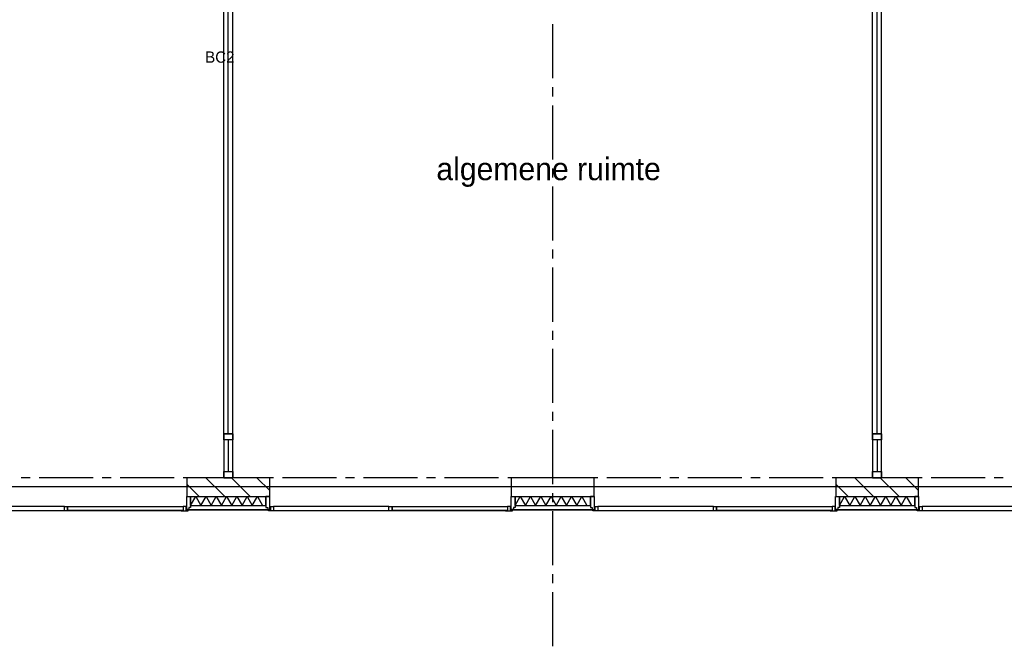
# Model space of a CAD drawing. Extents: x -66955 to 52345, y -20450 to 69550.
# Tile 48 of 132: x -40045 to -29119, y -1420 to 5530. Entities that reach past the tile are written whole.
import ezdxf
from ezdxf.enums import TextEntityAlignment as Align

# ---------------------------------------------------------------- set-up
doc = ezdxf.new("R2010")
doc.units = 0
doc.header["$MEASUREMENT"] = 0
doc.linetypes.add('LEEG', pattern=[1, -1])
for name, color, linetype in [('-01-', 7, 'CONTINUOUS'), ('-22-', 7, 'CONTINUOUS'), ('-32-', 7, 'CONTINUOUS'), ('STRAMIEN--E7-', 7, 'CONTINUOUS'), ('VERD1$--21-', 7, 'CONTINUOUS'), ('VERD1$--22-', 7, 'CONTINUOUS'), ('VERD1$--31-', 7, 'CONTINUOUS'), ('VERD1$--E5-', 7, 'CONTINUOUS')]:
    doc.layers.add(name, color=color, linetype=linetype)
doc.styles.add('txt', font='TXT', dxfattribs={"height": 0.2})

# ---------------------------------------------------------------- blocks, each defined once
blk = doc.blocks.new('*O86')
at = {"layer": '-22-', "color": 7, "linetype": 'CONTINUOUS'}
blk.add_line((0, 37), (0, -316.5), dxfattribs=at)
blk.add_lwpolyline([(-50, -383.5), (50, -383.5), (50, 104), (-50, 104)], close=True, dxfattribs=at)
at = {"layer": '-32-', "color": 7, "linetype": 'CONTINUOUS'}
for points in [[(50, 37), (-50, 37), (-50, 104), (50, 104)], [(50, -383.5), (-50, -383.5), (-50, -316.5), (50, -316.5)]]:
    blk.add_lwpolyline(points, close=True, dxfattribs=at)
blk = doc.blocks.new('*O87')
at = {"layer": '-22-', "color": 7, "linetype": 'CONTINUOUS'}
blk.add_line((0, 37), (0, -316.5), dxfattribs=at)
blk.add_lwpolyline([(-50, -383.5), (50, -383.5), (50, 104), (-50, 104)], close=True, dxfattribs=at)
at = {"layer": '-32-', "color": 7, "linetype": 'CONTINUOUS'}
for points in [[(50, 37), (-50, 37), (-50, 104), (50, 104)], [(50, -383.5), (-50, -383.5), (-50, -316.5), (50, -316.5)]]:
    blk.add_lwpolyline(points, close=True, dxfattribs=at)
blk = doc.blocks.new('*O85')
at = {"layer": '-22-', "color": 7, "linetype": 'CONTINUOUS'}
for p, q in [((-50, -3050), (-50, 3050)), ((50, 3050), (-50, 3050)), ((50, -3050), (50, 3050)), ((50, -3050), (-50, -3050))]:
    blk.add_line(p, q, dxfattribs=at)
at = {"layer": '-22-', "color": 7, "linetype": 'LEEG'}
blk.add_line((0, -3050), (0, 3050), dxfattribs=at)
at = {"layer": '-22-', "color": 7, "linetype": 'CONTINUOUS'}
for name, p in [('*O87', (0, 3433.5)), ('*O86', (0, -3154))]:
    blk.add_blockref(name, p, dxfattribs=at)
blk = doc.blocks.new('*O89')
at = {"layer": '-22-', "color": 7, "linetype": 'CONTINUOUS'}
blk.add_line((0, 37), (0, -316.5), dxfattribs=at)
blk.add_lwpolyline([(-50, -383.5), (50, -383.5), (50, 104), (-50, 104)], close=True, dxfattribs=at)
at = {"layer": '-32-', "color": 7, "linetype": 'CONTINUOUS'}
for points in [[(50, 37), (-50, 37), (-50, 104), (50, 104)], [(50, -383.5), (-50, -383.5), (-50, -316.5), (50, -316.5)]]:
    blk.add_lwpolyline(points, close=True, dxfattribs=at)
blk = doc.blocks.new('*O90')
at = {"layer": '-22-', "color": 7, "linetype": 'CONTINUOUS'}
blk.add_line((0, 37), (0, -316.5), dxfattribs=at)
blk.add_lwpolyline([(-50, -383.5), (50, -383.5), (50, 104), (-50, 104)], close=True, dxfattribs=at)
at = {"layer": '-32-', "color": 7, "linetype": 'CONTINUOUS'}
for points in [[(50, 37), (-50, 37), (-50, 104), (50, 104)], [(50, -383.5), (-50, -383.5), (-50, -316.5), (50, -316.5)]]:
    blk.add_lwpolyline(points, close=True, dxfattribs=at)
blk = doc.blocks.new('*O88')
at = {"layer": '-22-', "color": 7, "linetype": 'CONTINUOUS'}
for p, q in [((-50, -3050), (-50, 3050)), ((50, 3050), (-50, 3050)), ((50, -3050), (50, 3050)), ((50, -3050), (-50, -3050))]:
    blk.add_line(p, q, dxfattribs=at)
at = {"layer": '-22-', "color": 7, "linetype": 'LEEG'}
blk.add_line((0, -3050), (0, 3050), dxfattribs=at)
at = {"layer": '-22-', "color": 7, "linetype": 'CONTINUOUS'}
for name, p in [('*O90', (0, 3433.5)), ('*O89', (0, -3154))]:
    blk.add_blockref(name, p, dxfattribs=at)
blk = doc.blocks.new('*O156')
at = {"layer": 'VERD1$--31-', "color": 7, "linetype": 'CONTINUOUS'}
for points in [[(-1382, -53.5), (-1363, -53.5), (-1363, -75.5), (-1338, -75.5), (-1338, 66.5), (-1382, 66.5)], [(1382, -53.5), (1363, -53.5), (1363, -75.5), (1338, -75.5), (1338, 66.5), (1382, 66.5)], [(-1277, -92.5), (-1355, -92.5), (-1355, -87.5), (-1333, -87.5), (-1333, -42.5), (-1299, -42.5), (-1299, -87.5), (-1277, -87.5)], [(-1333, -83.5), (-1338, -83.5), (-1338, -53.5), (-1333, -53.5)], [(-1299, -42.5), (-1299, -87.5), (-17, -87.5), (-17, -42.5)], [(-39, -87.5), (-39, -92.5), (-1277, -92.5), (-1277, -87.5)], [(39, -92.5), (-39, -92.5), (-39, -87.5), (-17, -87.5), (-17, -42.5), (17, -42.5), (17, -87.5), (39, -87.5)], [(17, -87.5), (17, -42.5), (1299, -42.5), (1299, -87.5)], [(1277, -87.5), (1277, -92.5), (39, -92.5), (39, -87.5)], [(1277, -92.5), (1355, -92.5), (1355, -87.5), (1333, -87.5), (1333, -42.5), (1299, -42.5), (1299, -87.5), (1277, -87.5)], [(1333, -83.5), (1338, -83.5), (1338, -53.5), (1333, -53.5)]]:
    blk.add_lwpolyline(points, close=True, dxfattribs=at)
blk = doc.blocks.new('MERKMF')
at = {"layer": 'VERD1$--31-', "color": 7, "linetype": 'CONTINUOUS'}
blk.add_blockref('*O156', (-1382, -66.5), dxfattribs=at)
blk = doc.blocks.new('*O190')
at = {"layer": 'VERD1$--31-', "color": 7, "linetype": 'CONTINUOUS'}
for points in [[(-1382, -53.5), (-1363, -53.5), (-1363, -75.5), (-1338, -75.5), (-1338, 66.5), (-1382, 66.5)], [(1382, -53.5), (1363, -53.5), (1363, -75.5), (1338, -75.5), (1338, 66.5), (1382, 66.5)], [(-1277, -92.5), (-1355, -92.5), (-1355, -87.5), (-1333, -87.5), (-1333, -42.5), (-1299, -42.5), (-1299, -87.5), (-1277, -87.5)], [(-1333, -83.5), (-1338, -83.5), (-1338, -53.5), (-1333, -53.5)], [(-1299, -42.5), (-1299, -87.5), (-17, -87.5), (-17, -42.5)], [(-39, -87.5), (-39, -92.5), (-1277, -92.5), (-1277, -87.5)], [(39, -92.5), (-39, -92.5), (-39, -87.5), (-17, -87.5), (-17, -42.5), (17, -42.5), (17, -87.5), (39, -87.5)], [(17, -87.5), (17, -42.5), (1299, -42.5), (1299, -87.5)], [(1277, -87.5), (1277, -92.5), (39, -92.5), (39, -87.5)], [(1277, -92.5), (1355, -92.5), (1355, -87.5), (1333, -87.5), (1333, -42.5), (1299, -42.5), (1299, -87.5), (1277, -87.5)], [(1333, -83.5), (1338, -83.5), (1338, -53.5), (1333, -53.5)]]:
    blk.add_lwpolyline(points, close=True, dxfattribs=at)
blk = doc.blocks.new('MRKMFS')
at = {"layer": 'VERD1$--31-', "color": 7, "linetype": 'CONTINUOUS'}
blk.add_blockref('*O190', (1382, -66.5), dxfattribs=at)

msp = doc.modelspace()

# ---------------------------------------------------------------- linework, layer by layer
at = {"layer": 'STRAMIEN--E7-', "color": 1, "linetype": 'CONTINUOUS'}
for p, q in [((-34130, 5180), (-34130, 5480)), ((-34130, 4880), (-34130, 5180)), ((-34130, 4680), (-34130, 4780)), ((-34130, 4280), (-34130, 4580)), ((-34130, 3980), (-34130, 4280)), ((-34130, 3780), (-34130, 3880)), ((-34130, 3380), (-34130, 3680)), ((-34130, 3080), (-34130, 3380)), ((-34130, 2880), (-34130, 2980)), ((-34130, 2480), (-34130, 2780)), ((-34130, 2180), (-34130, 2480)), ((-34130, 1980), (-34130, 2080)), ((-34130, 1580), (-34130, 1880)), ((-34130, 1280), (-34130, 1580)), ((-34130, 1080), (-34130, 1180)), ((-34130, 680), (-34130, 980)), ((-34130, 380), (-34130, 680)), ((-39930, 450), (-40030, 450)), ((-39530, 450), (-39830, 450)), ((-39230, 450), (-39530, 450)), ((-39030, 450), (-39130, 450)), ((-38630, 450), (-38930, 450)), ((-38330, 450), (-38630, 450)), ((-38130, 450), (-38230, 450)), ((-37730, 450), (-38030, 450)), ((-37430, 450), (-37730, 450)), ((-37230, 450), (-37330, 450)), ((-36830, 450), (-37130, 450)), ((-36530, 450), (-36830, 450)), ((-36330, 450), (-36430, 450)), ((-35930, 450), (-36230, 450)), ((-35630, 450), (-35930, 450)), ((-35430, 450), (-35530, 450)), ((-35030, 450), (-35330, 450)), ((-34730, 450), (-35030, 450)), ((-34530, 450), (-34630, 450)), ((-34130, 450), (-34430, 450)), ((-33830, 450), (-34130, 450)), ((-33630, 450), (-33730, 450)), ((-33230, 450), (-33530, 450)), ((-32930, 450), (-33230, 450)), ((-32730, 450), (-32830, 450)), ((-32330, 450), (-32630, 450)), ((-32030, 450), (-32330, 450)), ((-31830, 450), (-31930, 450)), ((-31430, 450), (-31730, 450)), ((-31130, 450), (-31430, 450)), ((-30930, 450), (-31030, 450)), ((-30530, 450), (-30830, 450)), ((-30230, 450), (-30530, 450)), ((-30030, 450), (-30130, 450)), ((-29630, 450), (-29930, 450)), ((-29330, 450), (-29630, 450)), ((-29130, 450), (-29230, 450)), ((-34130, 180), (-34130, 280)), ((-34130, -220), (-34130, 80)), ((-34130, -520), (-34130, -220)), ((-34130, -720), (-34130, -620)), ((-34130, -1120), (-34130, -820)), ((-34130, -1420), (-34130, -1120))]:
    msp.add_line(p, q, dxfattribs=at)
at = {"layer": 'VERD1$--21-', "color": 7, "linetype": 'CONTINUOUS'}
for p, q in [((-37978.84, 450), (-37768.84, 240)), ((-37696, 450), (-37486, 240)), ((-37413.16, 450), (-37270, 306.84)), ((-30778.84, 450), (-30568.84, 240)), ((-30496, 450), (-30286, 240)), ((-30213.16, 450), (-30070, 306.84)), ((-38190, 378.31), (-38051.69, 240)), ((-30990, 378.31), (-30851.69, 240))]:
    msp.add_line(p, q, dxfattribs=at)
for points in [[(-37270, 450), (-38190, 450), (-38190, 240), (-37270, 240)], [(-30070, 450), (-30990, 450), (-30990, 240), (-30070, 240)]]:
    msp.add_lwpolyline(points, close=True, dxfattribs=at)
msp.add_lwpolyline([(-34378.84, 450), (-34590, 450), (-34590, 240), (-33670, 240), (-33670, 450), (-33955, 450)], dxfattribs=at)
at = {"layer": 'VERD1$--22-', "color": 7, "linetype": 'CONTINUOUS'}
for p, q in [((-7780, 350), (-45208, 350)), ((-38148.05, 240), (-37312.05, 240)), ((-38148.05, 140), (-38148.05, 240)), ((-37312.05, 140), (-37312.05, 240)), ((-34548.05, 240), (-33712.05, 240)), ((-34548.05, 140), (-34548.05, 240)), ((-33712.05, 140), (-33712.05, 240)), ((-30948.05, 240), (-30112.05, 240)), ((-30948.05, 140), (-30948.05, 240)), ((-30112.05, 140), (-30112.05, 240)), ((-38148.05, 140), (-37312.05, 140)), ((-34548.05, 140), (-33712.05, 140)), ((-30948.05, 140), (-30112.05, 140))]:
    msp.add_line(p, q, dxfattribs=at)
for points in [[(-38148.05, 140), (-38091.05, 240), (-38034.05, 140)], [(-38034.05, 140), (-37977.05, 240), (-37920.05, 140)], [(-37920.05, 140), (-37863.05, 240), (-37806.05, 140)], [(-37806.05, 140), (-37749.05, 240), (-37692.05, 140)], [(-37692.05, 140), (-37635.05, 240), (-37578.05, 140)], [(-37578.05, 140), (-37521.05, 240), (-37464.05, 140)], [(-37464.05, 140), (-37407.05, 240), (-37350.05, 140)], [(-34548.05, 140), (-34491.05, 240), (-34434.05, 140)], [(-34434.05, 140), (-34377.05, 240), (-34320.05, 140)], [(-34320.05, 140), (-34263.05, 240), (-34206.05, 140)], [(-34206.05, 140), (-34149.05, 240), (-34092.05, 140)], [(-34092.05, 140), (-34035.05, 240), (-33978.05, 140)], [(-33978.05, 140), (-33921.05, 240), (-33864.05, 140)], [(-33864.05, 140), (-33807.05, 240), (-33750.05, 140)], [(-30948.05, 140), (-30891.05, 240), (-30834.05, 140)], [(-30834.05, 140), (-30777.05, 240), (-30720.05, 140)], [(-30720.05, 140), (-30663.05, 240), (-30606.05, 140)], [(-30606.05, 140), (-30549.05, 240), (-30492.05, 140)], [(-30492.05, 140), (-30435.05, 240), (-30378.05, 140)], [(-30378.05, 140), (-30321.05, 240), (-30264.05, 140)], [(-30264.05, 140), (-30207.05, 240), (-30150.05, 140)]]:
    msp.add_lwpolyline(points, dxfattribs=at)
at = {"layer": 'VERD1$--31-', "color": 7, "linetype": 'CONTINUOUS'}
for points in [[(-37268, 98), (-37268, 90), (-38192, 90), (-38192, 98)], [(-33668, 98), (-33668, 90), (-34592, 90), (-34592, 98)], [(-30068, 98), (-30068, 90), (-30992, 90), (-30992, 98)]]:
    msp.add_lwpolyline(points, close=True, dxfattribs=at)

# ---------------------------------------------------------------- block references
at = {"layer": '-22-', "color": 7, "linetype": 'CONTINUOUS'}
for name, p in [('*O88', (-37730, 3987.5)), ('*O85', (-30530, 3987.5))]:
    msp.add_blockref(name, p, dxfattribs=at)
at = {"layer": 'VERD1$--31-', "color": 7, "linetype": 'CONTINUOUS'}
for name, p in [('MERKMF', (-38148, 240)), ('MRKMFS', (-37312.05, 240)), ('MERKMF', (-30948, 240)), ('MRKMFS', (-30112.05, 240))]:
    msp.add_blockref(name, p, dxfattribs=at)

# ---------------------------------------------------------------- texts
at = {"layer": '-01-', "color": 7, "linetype": 'CONTINUOUS', "style": 'txt'}
msp.add_text('algemene ruimte', height=250, dxfattribs=at).set_placement((-34176, 3844), align=Align.MIDDLE)
at = {"layer": 'VERD1$--E5-', "color": 1, "linetype": 'CONTINUOUS', "style": 'txt'}
msp.add_text('BC2', height=125, dxfattribs=at).set_placement((-37824.27, 5115.42), align=Align.MIDDLE)

doc.saveas('drawing.dxf')
